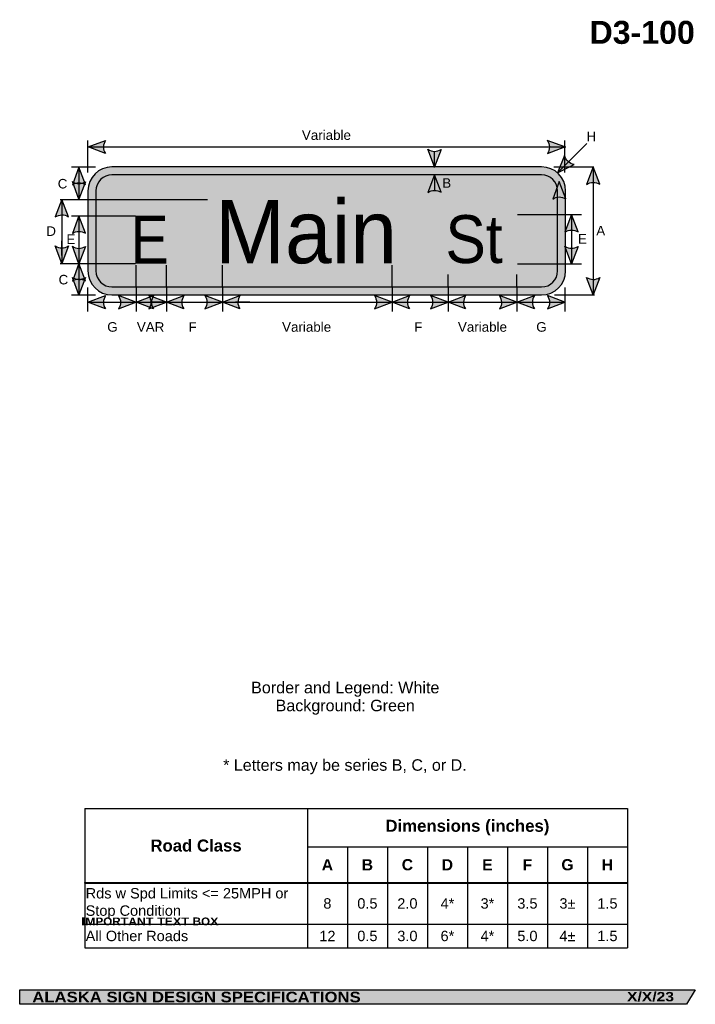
# Model space of a CAD drawing. Header units: feet. Extents: x 3.7 to 45.9, y 0.2 to 61.7.
import ezdxf
from ezdxf.enums import TextEntityAlignment as Align

# ---------------------------------------------------------------- set-up
doc = ezdxf.new("R2010")
doc.units = ezdxf.units.FT
doc.header["$MEASUREMENT"] = 0
doc.layers.add('Sign', color=7, linetype='Continuous')
doc.styles.add('ARIAL', font='arial.ttf')
doc.styles.add('ARIAL B', font='arialbd.ttf')
doc.styles.add('ARIAL BLACK B', font='ariblk.ttf')
doc.styles.add('ARIAL BLACK BI', font='ariblk.ttf')
doc.styles.add('FHWA SERIES D2000EX', font='txt')

# ---------------------------------------------------------------- blocks, each defined once
blk = doc.blocks.new('*T3')
at = {"color": 0, "linetype": 'ByBlock', "lineweight": -2, "transparency": 16777216}
for p, q in [((0, 0), (33.91777803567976, 0)), ((0, 0), (0, -8.707697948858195)), ((13.91777803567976, 0), (13.91777803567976, -8.707697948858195)), ((33.91777803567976, 0), (33.91777803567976, -8.707697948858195)), ((13.91777803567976, -2.393777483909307), (33.91777803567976, -2.393777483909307)), ((16.41777803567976, -2.393777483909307), (16.41777803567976, -8.707697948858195)), ((18.91777803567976, -2.393777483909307), (18.91777803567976, -8.707697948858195)), ((21.41777803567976, -2.393777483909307), (21.41777803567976, -8.707697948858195)), ((23.91777803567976, -2.393777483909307), (23.91777803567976, -8.707697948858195)), ((26.41777803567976, -2.393777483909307), (26.41777803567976, -8.707697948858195)), ((28.91777803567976, -2.393777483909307), (28.91777803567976, -8.707697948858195)), ((31.41777803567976, -2.393777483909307), (31.41777803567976, -8.707697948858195)), ((0, -4.645068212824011), (33.91777803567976, -4.645068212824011)), ((0, -7.231162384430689), (33.91777803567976, -7.231162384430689)), ((0, -8.707697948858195), (33.91777803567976, -8.707697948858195))]:
    blk.add_line(p, q, dxfattribs=at)
at = {"color": 18, "transparency": 16777216}
for s, insert, char_height, width, attachment_point, style in [('Dimensions (inches)', (23.91777803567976, -1.196888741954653), 0.75, 19.88, 5, 'ARIAL B'), ('Road Class', (6.958889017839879, -2.322534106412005), 0.75, 13.79777803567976, 5, 'ARIAL B'), ('C', (20.16777803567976, -3.519422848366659), 0.7, 2.379999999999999, 5, 'ARIAL B'), ('G', (30.16777803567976, -3.519422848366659), 0.7, 2.379999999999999, 5, 'ARIAL B'), ('A', (15.16777803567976, -3.519422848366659), 0.7, 2.379999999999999, 5, 'ARIAL B'), ('B', (17.66777803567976, -3.519422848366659), 0.7, 2.379999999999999, 5, 'ARIAL B'), ('D', (22.66777803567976, -3.519422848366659), 0.7, 2.379999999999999, 5, 'ARIAL B'), ('E', (25.16777803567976, -3.519422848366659), 0.7, 2.379999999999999, 5, 'ARIAL B'), ('F', (27.66777803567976, -3.519422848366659), 0.7, 2.379999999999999, 5, 'ARIAL B'), ('H', (32.66777803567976, -3.519422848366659), 0.7, 2.379999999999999, 5, 'ARIAL B'), ('Rds w Spd Limits <= 25MPH or Stop Condition', (0.0600000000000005, -5.93811529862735), 0.65, 13.79777803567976, 4, 'ARIAL'), ('8', (15.16777803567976, -5.93811529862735), 0.65, 2.379999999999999, 5, 'ARIAL'), ('0.5', (17.66777803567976, -5.93811529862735), 0.65, 2.379999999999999, 5, 'ARIAL'), ('2.0', (20.16777803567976, -5.93811529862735), 0.65, 2.379999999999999, 5, 'ARIAL'), ('4*', (22.66777803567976, -5.93811529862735), 0.65, 2.379999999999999, 5, 'ARIAL'), ('3*', (25.16777803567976, -5.93811529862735), 0.65, 2.379999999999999, 5, 'ARIAL'), ('3.5', (27.66777803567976, -5.93811529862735), 0.65, 2.379999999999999, 5, 'ARIAL'), ('3±', (30.16777803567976, -5.93811529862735), 0.65, 2.379999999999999, 5, 'ARIAL'), ('1.5', (32.66777803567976, -5.93811529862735), 0.65, 2.379999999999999, 5, 'ARIAL'), ('All Other Roads', (0.0600000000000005, -7.969430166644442), 0.65, 13.79777803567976, 4, 'ARIAL'), ('12', (15.16777803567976, -7.969430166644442), 0.65, 2.379999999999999, 5, 'ARIAL'), ('0.5', (17.66777803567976, -7.969430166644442), 0.65, 2.379999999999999, 5, 'ARIAL'), ('3.0', (20.16777803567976, -7.969430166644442), 0.65, 2.379999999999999, 5, 'ARIAL'), ('6*', (22.66777803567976, -7.969430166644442), 0.65, 2.379999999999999, 5, 'ARIAL'), ('4*', (25.16777803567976, -7.969430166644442), 0.65, 2.379999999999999, 5, 'ARIAL'), ('5.0', (27.66777803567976, -7.969430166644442), 0.65, 2.379999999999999, 5, 'ARIAL'), ('4±', (30.16777803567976, -7.969430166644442), 0.65, 2.379999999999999, 5, 'ARIAL'), ('1.5', (32.66777803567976, -7.969430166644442), 0.65, 2.379999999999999, 5, 'ARIAL')]:
    blk.add_mtext(s, dxfattribs=dict(at, insert=insert, char_height=char_height, width=width, attachment_point=attachment_point, style=style))

msp = doc.modelspace()

# ---------------------------------------------------------------- hatches: boundary and pattern name
h = msp.add_hatch(color=256)
h.dxf.hatch_style = 1
edge = h.paths.add_edge_path()
edge.add_line((9.059309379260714, 53.31892438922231), (7.970787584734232, 53.73038899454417))
edge.add_line((7.970787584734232, 53.73038899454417), (9.069341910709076, 54.13683552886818))
edge.add_arc((9.666273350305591, 53.72049644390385), 0.7277811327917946, 145.1055563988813, 213.4889293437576)
h = msp.add_hatch(color=256)
h.dxf.hatch_style = 1
edge = h.paths.add_edge_path()
edge.add_line((36.68314558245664, 53.31892438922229), (37.77166737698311, 53.73038899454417))
edge.add_line((37.77166737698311, 53.73038899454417), (36.6731130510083, 54.13683552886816))
edge.add_arc((36.07618161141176, 53.72049644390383), 0.7277811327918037, -33.488929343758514, 34.89444360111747, ccw=False)
h = msp.add_hatch(color=256)
h.dxf.hatch_style = 1
edge = h.paths.add_edge_path()
edge.add_line((30.03292712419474, 53.57322731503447), (29.62254952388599, 52.48429524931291))
edge.add_line((29.62254952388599, 52.48429524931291), (29.21500637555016, 53.5824432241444))
edge.add_arc((29.63074926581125, 54.17979004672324), 0.7277811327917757, 235.1627615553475, 303.5461345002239)
h = msp.add_hatch(color=256)
h.dxf.hatch_style = 1
edge = h.paths.add_edge_path()
edge.add_line((37.75294751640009, 53.18746558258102), (37.30241649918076, 52.11452354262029))
edge.add_line((37.30241649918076, 52.11452354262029), (38.35329649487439, 52.63189345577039))
edge.add_arc((38.46199938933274, 53.3515107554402), 0.7277811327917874, 193.0266678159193, 261.410040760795, ccw=False)
h = msp.add_hatch(color=256)
h.dxf.hatch_style = 1
edge = h.paths.add_edge_path()
edge.add_line((7.808251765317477, 51.38104026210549), (7.397874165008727, 52.46997232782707))
edge.add_line((7.397874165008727, 52.46997232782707), (6.990331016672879, 51.37182435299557))
edge.add_arc((7.40607390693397, 50.77447753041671), 0.7277811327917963, 56.45386549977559, 124.8372384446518, ccw=False)
h = msp.add_hatch(color=256)
h.dxf.hatch_style = 1
edge = h.paths.add_edge_path()
edge.add_line((39.94714263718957, 51.3953631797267), (39.53676503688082, 52.48429524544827))
edge.add_line((39.53676503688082, 52.48429524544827), (39.12922188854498, 51.38614727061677))
edge.add_arc((39.54496477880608, 50.78880044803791), 0.7277811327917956, 56.45386549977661, 124.83723844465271, ccw=False)
at = {"true_color": 0xffffff}
h = msp.add_hatch(color=7, dxfattribs=at)
h.dxf.hatch_style = 1
edge = h.paths.add_edge_path()
edge.add_line((30.03291412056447, 50.89536318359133), (29.62253652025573, 51.98429524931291))
edge.add_line((29.62253652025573, 51.98429524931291), (29.21499337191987, 50.88614727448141))
edge.add_arc((29.63073626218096, 50.28880045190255), 0.7277811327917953, 56.45386549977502, 124.83723844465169, ccw=False)
h = msp.add_hatch(color=256)
h.dxf.hatch_style = 1
edge = h.paths.add_edge_path()
edge.add_line((7.808251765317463, 51.55623480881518), (7.397874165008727, 50.46730274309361))
edge.add_line((7.397874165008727, 50.46730274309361), (6.990331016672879, 51.5654507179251))
edge.add_arc((7.406073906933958, 52.16279754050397), 0.7277811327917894, 235.1627615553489, 303.5461345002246)
h = msp.add_hatch(color=256)
h.dxf.hatch_style = 1
edge = h.paths.add_edge_path()
edge.add_line((37.82835521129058, 50.48433294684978), (37.41797761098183, 51.57326501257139))
edge.add_line((37.41797761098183, 51.57326501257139), (37.01043446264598, 50.47511703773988))
edge.add_arc((37.42617735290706, 49.87777021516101), 0.7277811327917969, 56.453865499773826, 124.83723844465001, ccw=False)
h = msp.add_hatch(color=256)
h.dxf.hatch_style = 1
edge = h.paths.add_edge_path()
edge.add_line((6.740540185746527, 49.36671734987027), (6.330162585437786, 50.45564941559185))
edge.add_line((6.330162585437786, 50.45564941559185), (5.922619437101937, 49.35750144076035))
edge.add_arc((6.338362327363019, 48.76015461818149), 0.7277811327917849, 56.453865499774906, 124.83723844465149, ccw=False)
h = msp.add_hatch(color=256)
h.dxf.hatch_style = 1
edge = h.paths.add_edge_path()
edge.add_line((7.80825176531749, 48.33546734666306), (7.397874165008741, 49.42439941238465))
edge.add_line((7.397874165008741, 49.42439941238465), (6.990331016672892, 48.32625143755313))
edge.add_arc((7.406073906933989, 47.72890461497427), 0.7277811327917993, 56.453865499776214, 124.8372384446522, ccw=False)
h = msp.add_hatch(color=256)
h.dxf.hatch_style = 1
edge = h.paths.add_edge_path()
edge.add_line((38.59219468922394, 48.42024261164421), (38.1818170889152, 49.5091746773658))
edge.add_line((38.1818170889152, 49.5091746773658), (37.77427394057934, 48.41102670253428))
edge.add_arc((38.19001683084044, 47.81367987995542), 0.7277811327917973, 56.453865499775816, 124.837238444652, ccw=False)
h = msp.add_hatch(color=256)
h.dxf.hatch_style = 1
edge = h.paths.add_edge_path()
edge.add_line((6.740540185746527, 47.54458148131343), (6.330162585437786, 46.45564941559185))
edge.add_line((6.330162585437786, 46.45564941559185), (5.922619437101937, 47.55379739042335))
edge.add_arc((6.338362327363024, 48.15114421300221), 0.727781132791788, 235.1627615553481, 303.5461345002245)
h = msp.add_hatch(color=256)
h.dxf.hatch_style = 1
edge = h.paths.add_edge_path()
edge.add_line((7.80825176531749, 47.51322278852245), (7.397874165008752, 46.42429072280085))
edge.add_line((7.397874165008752, 46.42429072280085), (6.990331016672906, 47.52243869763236))
edge.add_arc((7.406073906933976, 48.11978552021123), 0.7277811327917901, 235.1627615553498, 303.5461345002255)
h = msp.add_hatch(color=256)
h.dxf.hatch_style = 1
edge = h.paths.add_edge_path()
edge.add_line((38.59219468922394, 47.51790302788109), (38.1818170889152, 46.42897096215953))
edge.add_line((38.1818170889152, 46.42897096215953), (37.77427394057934, 47.52711893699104))
edge.add_arc((38.19001683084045, 48.1244657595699), 0.7277811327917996, 235.1627615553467, 303.5461345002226)
h = msp.add_hatch(color=256)
h.dxf.hatch_style = 1
edge = h.paths.add_edge_path()
edge.add_line((7.80825176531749, 45.36411318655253), (7.397874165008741, 46.45304525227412))
edge.add_line((7.397874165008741, 46.45304525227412), (6.990331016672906, 45.35489727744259))
edge.add_arc((7.406073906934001, 44.75755045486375), 0.7277811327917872, 56.453865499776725, 124.8372384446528, ccw=False)
h = msp.add_hatch(color=256)
h.dxf.hatch_style = 1
edge = h.paths.add_edge_path()
edge.add_line((7.80825176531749, 45.57322731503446), (7.397874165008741, 44.48429524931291))
edge.add_line((7.397874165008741, 44.48429524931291), (6.990331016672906, 45.5824432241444))
edge.add_arc((7.406073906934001, 46.17979004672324), 0.7277811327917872, 235.1627615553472, 303.5461345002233)
h = msp.add_hatch(color=256)
h.dxf.hatch_style = 1
edge = h.paths.add_edge_path()
edge.add_line((39.94714263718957, 45.57322739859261), (39.53676503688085, 44.48429533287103))
edge.add_line((39.53676503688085, 44.48429533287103), (39.12922188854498, 45.58244330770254))
edge.add_arc((39.54496477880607, 46.1797901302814), 0.7277811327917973, 235.162761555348, 303.5461345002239)
h = msp.add_hatch(color=256)
h.dxf.hatch_style = 1
edge = h.paths.add_edge_path()
edge.add_line((9.056711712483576, 43.62230981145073), (7.968189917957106, 44.03377441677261))
edge.add_line((7.968189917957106, 44.03377441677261), (9.066744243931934, 44.44022095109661))
edge.add_arc((9.663675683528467, 44.02388186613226), 0.7277811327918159, 145.1055563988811, 213.4889293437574)
h = msp.add_hatch(color=256)
h.dxf.hatch_style = 1
edge = h.paths.add_edge_path()
edge.add_line((9.878626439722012, 43.62230981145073), (10.9671482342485, 44.03377441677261))
edge.add_line((10.9671482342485, 44.03377441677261), (9.868593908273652, 44.44022095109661))
edge.add_arc((9.271662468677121, 44.02388186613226), 0.7277811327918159, -33.48892934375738, 34.894443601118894, ccw=False)
h = msp.add_hatch(color=256)
h.dxf.hatch_style = 1
edge = h.paths.add_edge_path()
edge.add_line((12.05697210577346, 43.62230330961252), (10.96845031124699, 44.03376791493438))
edge.add_line((10.96845031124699, 44.03376791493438), (12.06700463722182, 44.44021444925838))
edge.add_arc((12.66393607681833, 44.02387536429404), 0.7277811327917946, 145.1055563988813, 213.4889293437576)
h = msp.add_hatch(color=256)
h.dxf.hatch_style = 1
edge = h.paths.add_edge_path()
edge.add_line((11.77706393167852, 43.62230330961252), (12.86558572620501, 44.03376791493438))
edge.add_line((12.86558572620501, 44.03376791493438), (11.76703140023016, 44.44021444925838))
edge.add_arc((11.17009996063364, 44.02387536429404), 0.7277811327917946, -33.488929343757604, 34.894443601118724, ccw=False)
h = msp.add_hatch(color=256)
h.dxf.hatch_style = 1
edge = h.paths.add_edge_path()
edge.add_line((13.95410752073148, 43.62230330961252), (12.86558572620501, 44.03376791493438))
edge.add_line((12.86558572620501, 44.03376791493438), (13.96414005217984, 44.44021444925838))
edge.add_arc((14.56107149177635, 44.02387536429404), 0.7277811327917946, 145.1055563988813, 213.4889293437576)
h = msp.add_hatch(color=256)
h.dxf.hatch_style = 1
edge = h.paths.add_edge_path()
edge.add_line((15.27966809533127, 43.6223033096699), (16.36818988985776, 44.03376791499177))
edge.add_line((16.36818988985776, 44.03376791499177), (15.26963556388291, 44.44021444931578))
edge.add_arc((14.67270412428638, 44.02387536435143), 0.7277811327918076, -33.488929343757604, 34.894443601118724, ccw=False)
h = msp.add_hatch(color=256)
h.dxf.hatch_style = 1
edge = h.paths.add_edge_path()
edge.add_line((17.45671168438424, 43.6223033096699), (16.36818988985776, 44.03376791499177))
edge.add_line((16.36818988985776, 44.03376791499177), (17.4667442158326, 44.44021444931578))
edge.add_arc((18.06367565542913, 44.02387536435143), 0.727781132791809, 145.1055563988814, 213.4889293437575)
h = msp.add_hatch(color=256)
h.dxf.hatch_style = 1
edge = h.paths.add_edge_path()
edge.add_line((25.8786264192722, 43.62230330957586), (26.96714821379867, 44.03376791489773))
edge.add_line((26.96714821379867, 44.03376791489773), (25.86859388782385, 44.44021444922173))
edge.add_arc((25.27166244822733, 44.0238753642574), 0.7277811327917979, -33.4889293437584, 34.894443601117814, ccw=False)
h = msp.add_hatch(color=256)
h.dxf.hatch_style = 1
edge = h.paths.add_edge_path()
edge.add_line((28.05567000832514, 43.62230330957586), (26.96714821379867, 44.03376791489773))
edge.add_line((26.96714821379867, 44.03376791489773), (28.0657025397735, 44.44021444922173))
edge.add_arc((28.66263397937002, 44.02387536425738), 0.7277811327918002, 145.1055563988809, 213.4889293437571)
h = msp.add_hatch(color=256)
h.dxf.hatch_style = 1
edge = h.paths.add_edge_path()
edge.add_line((29.38123058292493, 43.62230330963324), (30.46975237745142, 44.03376791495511))
edge.add_line((30.46975237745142, 44.03376791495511), (29.37119805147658, 44.44021444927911))
edge.add_arc((28.77426661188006, 44.02387536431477), 0.7277811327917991, -33.48892934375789, 34.89444360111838, ccw=False)
h = msp.add_hatch(color=256)
h.dxf.hatch_style = 1
edge = h.paths.add_edge_path()
edge.add_line((31.55671169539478, 43.62171477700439), (30.4681899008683, 44.03317938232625))
edge.add_line((30.4681899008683, 44.03317938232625), (31.56674422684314, 44.43962591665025))
edge.add_arc((32.16367566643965, 44.02328683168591), 0.7277811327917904, 145.105556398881, 213.4889293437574)
h = msp.add_hatch(color=256)
h.dxf.hatch_style = 1
edge = h.paths.add_edge_path()
edge.add_line((33.68705179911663, 43.62230330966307), (34.7755735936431, 44.03376791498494))
edge.add_line((34.7755735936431, 44.03376791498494), (33.67701926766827, 44.44021444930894))
edge.add_arc((33.08008782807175, 44.02387536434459), 0.7277811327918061, -33.488929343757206, 34.894443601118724, ccw=False)
h = msp.add_hatch(color=256)
h.dxf.hatch_style = 1
edge = h.paths.add_edge_path()
edge.add_line((35.86409538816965, 43.62230330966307), (34.77557359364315, 44.03376791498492))
edge.add_line((34.77557359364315, 44.03376791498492), (35.87412791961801, 44.44021444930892))
edge.add_arc((36.47105935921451, 44.02387536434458), 0.7277811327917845, 145.1055563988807, 213.4889293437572)
h = msp.add_hatch(color=256)
h.dxf.hatch_style = 1
edge = h.paths.add_edge_path()
edge.add_line((36.68731219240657, 43.62229680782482), (37.77583398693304, 44.03376141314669))
edge.add_line((37.77583398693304, 44.03376141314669), (36.67727966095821, 44.44020794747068))
edge.add_arc((36.0803482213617, 44.02386886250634), 0.7277811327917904, -33.48892934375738, 34.89444360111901, ccw=False)
at = {"layer": 'Sign', "true_color": 0xffffff}
h = msp.add_hatch(color=7, dxfattribs=at)
edge = h.paths.add_edge_path(flags=0)
edge.add_spline(control_points=[(9.466627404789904, 52.48429524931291), (9.466627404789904, 52.48429524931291), (36.3166274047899, 52.48429524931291), (36.3166274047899, 52.48429524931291), (37.14449994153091, 52.48429524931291), (37.81662740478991, 51.81216778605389), (37.81662740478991, 50.98429524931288), (37.81662740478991, 50.98429524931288), (37.81662740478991, 45.98429524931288), (37.81662740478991, 45.98429524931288), (37.81662740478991, 45.15642271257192), (37.14449994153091, 44.48429524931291), (36.3166274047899, 44.48429524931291), (36.3166274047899, 44.48429524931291), (9.466627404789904, 44.48429524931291), (9.466627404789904, 44.48429524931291), (8.638754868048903, 44.48429524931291), (7.966627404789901, 45.15642271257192), (7.966627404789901, 45.98429524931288), (7.966627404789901, 45.98429524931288), (7.966627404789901, 50.98429524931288), (7.966627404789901, 50.98429524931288), (7.966627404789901, 51.81216778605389), (8.638754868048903, 52.48429524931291), (9.466627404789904, 52.48429524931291)], knot_values=[0, 0, 0, 0, 1, 1, 1, 2, 2, 2, 3, 3, 3, 4, 4, 4, 5, 5, 5, 6, 6, 6, 7, 7, 7, 8, 8, 8, 8], degree=3, periodic=0)
at = {"layer": 'Sign', "true_color": 0x00773b}
h = msp.add_hatch(color=116, dxfattribs=at)
edge = h.paths.add_edge_path(flags=0)
edge.add_spline(control_points=[(9.466627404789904, 51.98429524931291), (9.466627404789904, 51.98429524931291), (36.3166274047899, 51.98429524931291), (36.3166274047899, 51.98429524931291), (36.86854242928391, 51.98429524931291), (37.31662740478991, 51.53621027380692), (37.31662740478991, 50.98429524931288), (37.31662740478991, 50.98429524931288), (37.31662740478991, 45.98429524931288), (37.31662740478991, 45.98429524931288), (37.31662740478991, 45.43238022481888), (36.86854242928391, 44.98429524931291), (36.3166274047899, 44.98429524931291), (36.3166274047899, 44.98429524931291), (9.466627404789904, 44.98429524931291), (9.466627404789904, 44.98429524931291), (8.914712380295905, 44.98429524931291), (8.4666274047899, 45.43238022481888), (8.4666274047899, 45.98429524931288), (8.4666274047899, 45.98429524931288), (8.4666274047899, 50.98429524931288), (8.4666274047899, 50.98429524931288), (8.4666274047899, 51.53621027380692), (8.914712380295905, 51.98429524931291), (9.466627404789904, 51.98429524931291)], knot_values=[0, 0, 0, 0, 1, 1, 1, 2, 2, 2, 3, 3, 3, 4, 4, 4, 5, 5, 5, 6, 6, 6, 7, 7, 7, 8, 8, 8, 8], degree=3, periodic=0)
at = {"layer": 'Sign', "true_color": 0x000000}
msp.add_hatch(color=18, dxfattribs=at).paths.add_polyline_path([(3.699686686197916, 1.066867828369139), (45.92097727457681, 1.066867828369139), (45.37503178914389, 0.1671574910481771), (3.701084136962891, 0.1671574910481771)], flags=0)

# ---------------------------------------------------------------- linework, layer by layer
for p, q in [((6.330162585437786, 50.45564941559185), (6.330162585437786, 49.55564941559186)), ((6.330162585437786, 46.95821248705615), (6.330162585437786, 47.85821248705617)), ((12.75815634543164, 44.03377441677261), (11.85815634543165, 44.03377441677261)), ((14.61450264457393, 44.03377441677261), (15.51450264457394, 44.03377441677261)), ((18.08577420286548, 44.03377441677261), (17.18577420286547, 44.03377441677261)), ((7.761224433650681, 12.40285759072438), (41.67900246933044, 12.40285759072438)), ((7.761224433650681, 7.786858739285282), (41.67900246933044, 7.786858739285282)), ((7.761224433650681, 7.728720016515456), (7.761224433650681, 7.786858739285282)), ((7.761224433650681, 7.728720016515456), (41.67900246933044, 7.728720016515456))]:
    msp.add_line(p, q)
for points in [[(9.059309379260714, 53.31892438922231), (7.970787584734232, 53.73038899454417), (9.069341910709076, 54.13683552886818, 0.307560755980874), (9.059309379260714, 53.31892438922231, 4.141293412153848)], [(36.68314558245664, 53.31892438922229), (37.77166737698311, 53.73038899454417), (36.6731130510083, 54.13683552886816, -0.307560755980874), (36.68314558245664, 53.31892438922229, -4.141293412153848)], [(30.03292712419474, 53.57322731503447), (29.62254952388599, 52.48429524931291), (29.21500637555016, 53.5824432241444, 0.307560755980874), (30.03292712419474, 53.57322731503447, 4.141293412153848)], [(37.75294751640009, 53.18746558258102), (37.30241649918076, 52.11452354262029), (38.35329649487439, 52.63189345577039, -0.307560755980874), (37.75294751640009, 53.18746558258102, -4.141293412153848)], [(7.808251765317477, 51.38104026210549), (7.397874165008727, 52.46997232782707), (6.990331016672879, 51.37182435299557, -0.307560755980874), (7.808251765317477, 51.38104026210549, -4.141293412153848)], [(39.94714263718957, 51.3953631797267), (39.53676503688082, 52.48429524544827), (39.12922188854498, 51.38614727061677, -0.307560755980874), (39.94714263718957, 51.3953631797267, -4.141293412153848)], [(7.808251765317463, 51.55623480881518), (7.397874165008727, 50.46730274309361), (6.990331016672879, 51.5654507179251, 0.307560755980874), (7.808251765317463, 51.55623480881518, 4.141293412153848)], [(37.82835521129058, 50.48433294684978), (37.41797761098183, 51.57326501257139), (37.01043446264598, 50.47511703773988, -0.307560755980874), (37.82835521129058, 50.48433294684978, -4.141293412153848)], [(6.740540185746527, 49.36671734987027), (6.330162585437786, 50.45564941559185), (5.922619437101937, 49.35750144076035, -0.307560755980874), (6.740540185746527, 49.36671734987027, -4.141293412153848)], [(7.80825176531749, 48.33546734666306), (7.397874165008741, 49.42439941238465), (6.990331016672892, 48.32625143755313, -0.307560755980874), (7.80825176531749, 48.33546734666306, -4.141293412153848)], [(38.59219468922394, 48.42024261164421), (38.1818170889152, 49.5091746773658), (37.77427394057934, 48.41102670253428, -0.307560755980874), (38.59219468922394, 48.42024261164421, -4.141293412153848)], [(6.740540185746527, 47.54458148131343), (6.330162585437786, 46.45564941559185), (5.922619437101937, 47.55379739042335, 0.307560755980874), (6.740540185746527, 47.54458148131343, 4.141293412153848)], [(7.80825176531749, 47.51322278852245), (7.397874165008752, 46.42429072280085), (6.990331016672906, 47.52243869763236, 0.307560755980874), (7.80825176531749, 47.51322278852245, 4.141293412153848)], [(38.59219468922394, 47.51790302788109), (38.1818170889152, 46.42897096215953), (37.77427394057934, 47.52711893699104, 0.307560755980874), (38.59219468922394, 47.51790302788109, 4.141293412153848)], [(7.80825176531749, 45.36411318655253), (7.397874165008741, 46.45304525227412), (6.990331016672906, 45.35489727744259, -0.307560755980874), (7.80825176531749, 45.36411318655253, -4.141293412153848)], [(7.80825176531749, 45.57322731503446), (7.397874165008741, 44.48429524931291), (6.990331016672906, 45.5824432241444, 0.307560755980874), (7.80825176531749, 45.57322731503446, 4.141293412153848)], [(39.94714263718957, 45.57322739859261), (39.53676503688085, 44.48429533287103), (39.12922188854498, 45.58244330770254, 0.307560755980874), (39.94714263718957, 45.57322739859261, 4.141293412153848)], [(9.056711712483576, 43.62230981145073), (7.968189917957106, 44.03377441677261), (9.066744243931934, 44.44022095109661, 0.307560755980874), (9.056711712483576, 43.62230981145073, 4.141293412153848)], [(9.878626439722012, 43.62230981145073), (10.9671482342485, 44.03377441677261), (9.868593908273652, 44.44022095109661, -0.307560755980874), (9.878626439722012, 43.62230981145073, -4.141293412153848)], [(12.05697210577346, 43.62230330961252), (10.96845031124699, 44.03376791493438), (12.06700463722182, 44.44021444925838, 0.307560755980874), (12.05697210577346, 43.62230330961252, 4.141293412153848)], [(11.77706393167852, 43.62230330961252), (12.86558572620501, 44.03376791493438), (11.76703140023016, 44.44021444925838, -0.307560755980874), (11.77706393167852, 43.62230330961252, -4.141293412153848)], [(13.95410752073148, 43.62230330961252), (12.86558572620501, 44.03376791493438), (13.96414005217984, 44.44021444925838, 0.307560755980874), (13.95410752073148, 43.62230330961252, 4.141293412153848)], [(15.27966809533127, 43.6223033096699), (16.36818988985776, 44.03376791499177), (15.26963556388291, 44.44021444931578, -0.307560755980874), (15.27966809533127, 43.6223033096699, -4.141293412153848)], [(17.45671168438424, 43.6223033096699), (16.36818988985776, 44.03376791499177), (17.4667442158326, 44.44021444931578, 0.307560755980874), (17.45671168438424, 43.6223033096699, 4.141293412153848)], [(25.8786264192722, 43.62230330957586), (26.96714821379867, 44.03376791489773), (25.86859388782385, 44.44021444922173, -0.307560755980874), (25.8786264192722, 43.62230330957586, -4.141293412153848)], [(28.05567000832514, 43.62230330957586), (26.96714821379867, 44.03376791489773), (28.0657025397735, 44.44021444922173, 0.307560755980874), (28.05567000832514, 43.62230330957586, 4.141293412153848)], [(29.38123058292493, 43.62230330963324), (30.46975237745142, 44.03376791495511), (29.37119805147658, 44.44021444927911, -0.307560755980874), (29.38123058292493, 43.62230330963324, -4.141293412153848)], [(31.55671169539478, 43.62171477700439), (30.4681899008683, 44.03317938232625), (31.56674422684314, 44.43962591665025, 0.307560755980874), (31.55671169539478, 43.62171477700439, 4.141293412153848)], [(33.68705179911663, 43.62230330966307), (34.7755735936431, 44.03376791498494), (33.67701926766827, 44.44021444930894, -0.307560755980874), (33.68705179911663, 43.62230330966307, -4.141293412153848)], [(35.86409538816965, 43.62230330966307), (34.77557359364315, 44.03376791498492), (35.87412791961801, 44.44021444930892, 0.307560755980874), (35.86409538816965, 43.62230330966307, 4.141293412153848)], [(36.68731219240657, 43.62229680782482), (37.77583398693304, 44.03376141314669), (36.67727966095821, 44.44020794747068, -0.307560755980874), (36.68731219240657, 43.62229680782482, -4.141293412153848)]]:
    msp.add_lwpolyline(points, format="xyb")
at = {"color": 7, "true_color": 0xffffff}
msp.add_lwpolyline([(30.03291412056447, 50.89536318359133), (29.62253652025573, 51.98429524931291), (29.21499337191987, 50.88614727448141, -0.307560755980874), (30.03291412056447, 50.89536318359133, -4.141293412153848)], format="xyb", dxfattribs=at)
at = {"layer": 'Sign', "color": 18, "lineweight": -3, "true_color": 0x000000}
for p, q in [((7.966627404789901, 52.12622232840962), (7.966627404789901, 54.12622232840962)), ((7.970787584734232, 53.73038899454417), (37.82078758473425, 53.73038899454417)), ((39.13636301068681, 53.94847005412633), (37.30239653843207, 52.1145035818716)), ((37.77166737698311, 52.12622232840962), (37.77166737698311, 54.12622232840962)), ((29.62254952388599, 52.45204028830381), (29.62254952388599, 53.45204028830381)), ((6.934335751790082, 52.48429524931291), (8.434335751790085, 52.48429524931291)), ((7.397874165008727, 52.46997232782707), (7.397874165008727, 50.46997232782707)), ((37.08807359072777, 52.48429524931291), (39.58364653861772, 52.48429524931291)), ((39.53676503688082, 52.48429524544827), (39.53676503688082, 44.48429524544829)), ((6.233814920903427, 50.45434732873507), (8.433814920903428, 50.45434732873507)), ((6.330162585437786, 50.45564941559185), (6.330162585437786, 46.45564941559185)), ((6.934335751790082, 49.42439941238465), (8.434335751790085, 49.42439941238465)), ((7.397874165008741, 49.45304524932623), (7.397874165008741, 46.45304524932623)), ((37.30421942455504, 49.51828925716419), (38.80421942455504, 49.51828925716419)), ((38.1818170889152, 49.5091746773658), (38.1818170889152, 46.50917467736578)), ((6.233814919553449, 46.45304525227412), (8.43381491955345, 46.45304525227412)), ((7.397874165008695, 46.45304167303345), (7.397874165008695, 44.45304167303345)), ((37.30161525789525, 46.42897096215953), (38.80161525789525, 46.42897096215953)), ((7.966627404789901, 43.45304524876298), (7.966627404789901, 44.95304524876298)), ((10.96845031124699, 44.95304524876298), (10.96845031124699, 43.45304524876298)), ((12.86558572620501, 44.95304524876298), (12.86558572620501, 43.45304524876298)), ((16.36818988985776, 44.95304524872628), (16.36818988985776, 43.4530452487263)), ((26.96714821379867, 44.95304524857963), (26.96714821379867, 43.45304524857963)), ((30.46845029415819, 44.95434733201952), (30.46845029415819, 43.45434733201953)), ((34.77557359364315, 44.95304524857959), (34.77557359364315, 43.45304524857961)), ((34.7755735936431, 44.95304524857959), (34.7755735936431, 43.45304524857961)), ((37.77166737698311, 44.95304524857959), (37.77166737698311, 43.45304524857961)), ((6.934335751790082, 44.48429524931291), (8.434335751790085, 44.48429524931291)), ((37.12974025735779, 44.48429524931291), (39.62531320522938, 44.48429524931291)), ((7.968189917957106, 44.03377441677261), (10.9681899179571, 44.03377441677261)), ((10.96818990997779, 44.03376791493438), (12.86818990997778, 44.03376791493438)), ((12.86923157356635, 44.03376791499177), (16.36923157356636, 44.03376791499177)), ((16.36871073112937, 44.03376791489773), (26.96871073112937, 44.03376791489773)), ((26.96949196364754, 44.03376791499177), (30.46949196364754, 44.03376791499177)), ((30.4707940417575, 44.03376791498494), (34.82273201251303, 44.03376791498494)), ((34.77687567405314, 44.03376791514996), (37.77687567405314, 44.03376791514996))]:
    msp.add_line(p, q, dxfattribs=at)
at = {"layer": 'Sign', "color": 7, "lineweight": -3, "true_color": 0xffffff}
for p, q in [((29.62253652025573, 52.024955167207), (29.62253652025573, 51.02495516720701)), ((8.43459614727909, 50.45434731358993), (15.43459614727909, 50.45434731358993)), ((8.43459614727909, 49.42439939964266), (10.93459614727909, 49.42439939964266)), ((34.80291732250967, 49.5178986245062), (37.30291732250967, 49.5178986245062)), ((8.434596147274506, 46.45304523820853), (10.9345961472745, 46.45304523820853)), ((10.96845031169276, 44.9523941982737), (10.96845031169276, 46.3523941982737)), ((12.86558572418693, 44.95304523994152), (12.86558572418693, 46.35304523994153)), ((16.36818988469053, 44.95434732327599), (16.36818988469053, 46.35434732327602)), ((26.9671482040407, 44.95239419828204), (26.9671482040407, 46.35239419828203)), ((34.80161523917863, 46.42858032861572), (37.30161523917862, 46.42858032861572)), ((30.46845028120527, 44.954998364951), (30.46845028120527, 45.754998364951)), ((34.77557357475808, 44.95239419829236), (34.77557357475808, 45.75239419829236))]:
    msp.add_line(p, q, dxfattribs=at)
at = {"layer": 'Sign', "color": 250, "lineweight": -3, "true_color": 0x1f1a17}
msp.add_lwpolyline([(3.699686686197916, 1.066867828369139), (45.92097727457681, 1.066867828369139), (45.37503178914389, 0.1671574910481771), (3.701084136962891, 0.1671574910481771)], close=True, dxfattribs=at)
at = {"layer": 'Sign', "color": 18, "lineweight": -3, "true_color": 0x000000}
msp.add_open_spline([(9.466627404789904, 52.48429524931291), (9.466627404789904, 52.48429524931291), (36.3166274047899, 52.48429524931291), (36.3166274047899, 52.48429524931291), (37.14449994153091, 52.48429524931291), (37.81662740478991, 51.81216778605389), (37.81662740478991, 50.98429524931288), (37.81662740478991, 50.98429524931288), (37.81662740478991, 45.98429524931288), (37.81662740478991, 45.98429524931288), (37.81662740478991, 45.15642271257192), (37.14449994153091, 44.48429524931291), (36.3166274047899, 44.48429524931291), (36.3166274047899, 44.48429524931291), (9.466627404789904, 44.48429524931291), (9.466627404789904, 44.48429524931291), (8.638754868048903, 44.48429524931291), (7.966627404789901, 45.15642271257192), (7.966627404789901, 45.98429524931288), (7.966627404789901, 45.98429524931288), (7.966627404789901, 50.98429524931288), (7.966627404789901, 50.98429524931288), (7.966627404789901, 51.81216778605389), (8.638754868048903, 52.48429524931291), (9.466627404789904, 52.48429524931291)], degree=3, knots=[0, 0, 0, 0, 1, 1, 1, 2, 2, 2, 3, 3, 3, 4, 4, 4, 5, 5, 5, 6, 6, 6, 7, 7, 7, 8, 8, 8, 8], dxfattribs=at)
at = {"layer": 'Sign', "color": 116, "lineweight": -3, "true_color": 0x00773b}
msp.add_open_spline([(9.466627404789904, 51.98429524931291), (9.466627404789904, 51.98429524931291), (36.3166274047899, 51.98429524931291), (36.3166274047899, 51.98429524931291), (36.86854242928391, 51.98429524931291), (37.31662740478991, 51.53621027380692), (37.31662740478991, 50.98429524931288), (37.31662740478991, 50.98429524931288), (37.31662740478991, 45.98429524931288), (37.31662740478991, 45.98429524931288), (37.31662740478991, 45.43238022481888), (36.86854242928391, 44.98429524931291), (36.3166274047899, 44.98429524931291), (36.3166274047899, 44.98429524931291), (9.466627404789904, 44.98429524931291), (9.466627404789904, 44.98429524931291), (8.914712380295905, 44.98429524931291), (8.4666274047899, 45.43238022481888), (8.4666274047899, 45.98429524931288), (8.4666274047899, 45.98429524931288), (8.4666274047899, 50.98429524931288), (8.4666274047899, 50.98429524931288), (8.4666274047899, 51.53621027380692), (8.914712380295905, 51.98429524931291), (9.466627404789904, 51.98429524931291)], degree=3, knots=[0, 0, 0, 0, 1, 1, 1, 2, 2, 2, 3, 3, 3, 4, 4, 4, 5, 5, 5, 6, 6, 6, 7, 7, 7, 8, 8, 8, 8], dxfattribs=at)

# ---------------------------------------------------------------- block references
msp.add_blockref('*T3', (7.761224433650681, 12.40285759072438))

# ---------------------------------------------------------------- texts
at = {"layer": 'Sign', "color": 18, "true_color": 0x000000}
for s, height, style, p, p2 in [('D3-100', 1.436099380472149, 'ARIAL B', (39.31042190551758, 60.17263982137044), (45.89042159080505, 60.17263982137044)), ('Variable', 0.5983142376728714, 'ARIAL', (21.33544121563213, 54.17192543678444), (24.40210777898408, 54.17192543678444)), ('H', 0.5947261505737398, 'ARIAL', (39.12166732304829, 54.08859210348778), (39.72166730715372, 54.08859210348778)), ('C', 0.5947261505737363, 'ARIAL', (6.078018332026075, 51.13706582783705), (6.678018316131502, 51.13706582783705)), ('D', 0.5947261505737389, 'ARIAL', (5.36662736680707, 48.17231608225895), (5.966627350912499, 48.17231608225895)), ('A', 0.5978938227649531, 'ARIAL', (39.73156320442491, 48.20096191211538), (40.28989652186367, 48.20096191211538)), ('E', 0.5992069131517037, 'ARIAL', (6.619752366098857, 47.6697119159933), (7.17808568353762, 47.6697119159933)), ('E', 0.599206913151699, 'ARIAL', (38.59041732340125, 47.68639052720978), (39.14875064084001, 47.68639052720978)), ('C', 0.5947261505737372, 'ARIAL', (6.131380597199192, 45.14327731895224), (6.73138058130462, 45.14327731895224)), ('G', 0.598179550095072, 'ARIAL', (9.172356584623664, 42.18621041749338), (9.82235660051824, 42.18621041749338)), ('VAR', 0.5976331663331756, 'ARIAL', (11.02160787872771, 42.18621041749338), (12.73827449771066, 42.18621041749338)), ('F', 0.5956967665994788, 'ARIAL', (14.25256490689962, 42.18621041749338), (14.76089823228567, 42.18621041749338)), ('Variable', 0.5983142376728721, 'ARIAL', (20.09712869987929, 42.18621041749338), (23.16379526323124, 42.18621041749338)), ('F', 0.5956967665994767, 'ARIAL', (28.35282529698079, 42.18621041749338), (28.86115862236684, 42.18621041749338)), ('Variable', 0.5983142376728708, 'ARIAL', (31.08544767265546, 42.18621041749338), (34.15211423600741, 42.18621041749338)), ('G', 0.5981795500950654, 'ARIAL', (35.98104234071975, 42.18621041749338), (36.63104235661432, 42.18621041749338)), ('Border and Legend: White', 0.7216872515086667, 'ARIAL', (18.1593274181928, 19.59673285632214), (29.92932775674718, 19.59673285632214)), ('Background: Green', 0.7181418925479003, 'ARIAL', (19.6943274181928, 18.47673285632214), (28.39432742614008, 18.47673285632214)), ('* Letters may be series B, C, or D.', 0.7180908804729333, 'ARIAL', (16.41303314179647, 14.75788664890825), (31.6330330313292, 14.75788664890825))]:
    msp.add_text(s, height=height, dxfattribs=dict(at, style=style)).set_placement(p, p2, align=Align.ALIGNED)
at = {"layer": 'Sign', "color": 7, "true_color": 0xffffff}
for s, height, style, p, p2 in [('B', 0.5992069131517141, 'ARIAL', (30.10621069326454, 51.17713377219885), (30.66454401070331, 51.17713377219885)), ('Main', 3.950615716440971, 'FHWA SERIES D2000EX', (15.90595029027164, 46.46268584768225), (27.2783667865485, 46.46268584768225)), ('E', 3.006974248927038, 'FHWA SERIES D2000EX', (10.63511696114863, 46.43572751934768), (13.01011696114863, 46.43572751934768)), ('St', 2.991180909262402, 'FHWA SERIES D2000EX', (30.30267637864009, 46.47708817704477), (33.88600971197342, 46.47708817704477)), ('I', 0.4905060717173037, 'ARIAL BLACK B', (7.535788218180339, 5.106645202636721), (7.802454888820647, 5.106645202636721)), ('M', 0.4803241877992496, 'ARIAL BLACK B', (7.802454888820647, 5.106645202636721), (8.435788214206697, 5.106645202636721)), ('P', 0.4823890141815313, 'ARIAL BLACK B', (8.435788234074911, 5.106645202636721), (8.922454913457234, 5.106645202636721)), ('O', 0.4812192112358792, 'ARIAL BLACK B', (8.922454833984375, 5.106645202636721), (9.482454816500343, 5.106645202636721)), ('R', 0.483162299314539, 'ARIAL BLACK B', (9.482454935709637, 5.106645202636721), (10.00912161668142, 5.106645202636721)), ('T', 0.4823890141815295, 'ARIAL BLACK B', (10.00912157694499, 5.106645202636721), (10.49578825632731, 5.106645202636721)), ('A', 0.4828601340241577, 'ARIAL BLACK B', (10.49578825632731, 5.106645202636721), (11.02245493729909, 5.106645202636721)), ('N', 0.4812192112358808, 'ARIAL BLACK B', (11.02245489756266, 5.106645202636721), (11.58245488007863, 5.106645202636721)), ('T', 0.4823890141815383, 'ARIAL BLACK B', (11.58245499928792, 5.106645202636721), (12.06912167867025, 5.106645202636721)), ('T', 0.4823890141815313, 'ARIAL BLACK B', (12.29578812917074, 5.106645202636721), (12.78245480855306, 5.106645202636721)), ('E', 0.4823890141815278, 'ARIAL BLACK B', (12.78245480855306, 5.106645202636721), (13.26912148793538, 5.106645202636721)), ('X', 0.4831622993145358, 'ARIAL BLACK B', (13.26912180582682, 5.106645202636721), (13.7957884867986, 5.106645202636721)), ('T', 0.4823890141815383, 'ARIAL BLACK B', (13.79578844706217, 5.106645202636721), (14.2824551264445, 5.106645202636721)), ('B', 0.4846788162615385, 'ARIAL BLACK B', (14.50912157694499, 5.106645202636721), (15.03578825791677, 5.106645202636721)), ('O', 0.4812192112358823, 'ARIAL BLACK B', (15.03578821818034, 5.106645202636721), (15.59578820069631, 5.106645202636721)), ('X', 0.4831622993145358, 'ARIAL BLACK B', (15.5957883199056, 5.106645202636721), (16.12245500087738, 5.106645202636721)), ('ALASKA SIGN DESIGN SPECIFICATIONS', 0.6620263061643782, 'ARIAL BLACK BI', (4.485322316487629, 0.2893464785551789), (25.01084732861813, 0.2893464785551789)), ('X/X/23', 0.5868398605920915, 'ARIAL BLACK BI', (41.65389251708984, 0.3521680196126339), (44.58889242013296, 0.3521680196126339))]:
    msp.add_text(s, height=height, dxfattribs=dict(at, style=style)).set_placement(p, p2, align=Align.ALIGNED)

doc.saveas('drawing.dxf')
